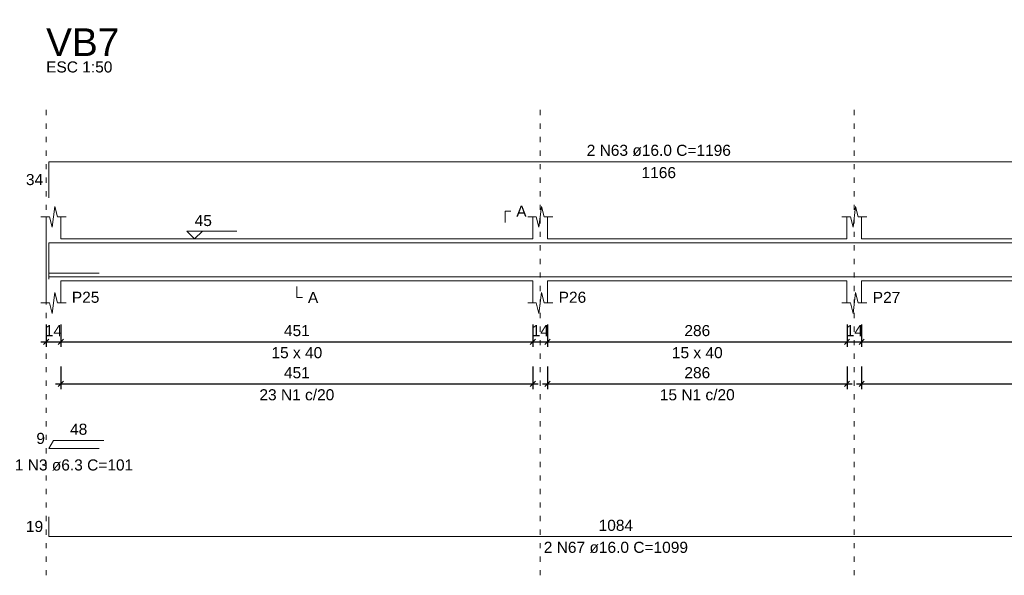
# Model space of a CAD drawing. Header units: millimetres. Extents: x 10906 to 25863, y 1966 to 4861.
# Tile 46 of 163: x 11241 to 11259, y 2980 to 2991. Entities that reach past the tile are written whole.
import ezdxf

# ---------------------------------------------------------------- set-up
doc = ezdxf.new("R2010")
doc.units = ezdxf.units.MM
doc.linetypes.add('DOT2', pattern=[3.175, 0, -3.175])
for name, color, linetype, lineweight in [('Descrição da armadura', 7, 'Continuous', 5), ('DT-Barras na forma', 40, 'Continuous', 5), ('DT-Barras rebatidas', 40, 'Continuous', 5), ('DT-Cotas', 4, 'Continuous', 5), ('DT-Forma', 5, 'Continuous', 5), ('DT-Pontilhado', 7, 'DOT2', 5), ('DT-Textos', 7, 'Continuous', 5), ('DT-Título', 7, 'Continuous', 20), ('Textos armaduras', 7, 'Continuous', 5)]:
    doc.layers.add(name, color=color, linetype=linetype, lineweight=lineweight)
doc.styles.add('Arial', font='arial.ttf')
doc.styles.get("Standard").update_dxf_attribs({"font": 'arial.ttf'})
doc.dimstyles.new('UM_50.000000', dxfattribs={"dimtxt": 0.18, "dimasz": 0.2, "dimexe": 0.2, "dimexo": 0.5, "dimgap": 0, "dimtad": 1, "dimtih": 1, "dimtoh": 1, "dimlfac": 50, "dimzin": 0, "dimdsep": 46, "dimtxsty": 'Standard', "dimcen": 0.09, "dimdle": 0.2, "dimclrd": 256, "dimclre": 256, "dimclrt": 7, "dimazin": 0, "dimtfac": 1, "dimtofl": 0, "dimtmove": 0, "dimatfit": 3, "dimfxl": 1, "dimtolj": 1, "dimtzin": 0, "dimarcsym": 0})

# ---------------------------------------------------------------- blocks, each defined once
blk = doc.blocks.new('_Oblique')
at = {"color": 0, "linetype": 'ByBlock', "lineweight": -2}
blk.add_line((-0.5, -0.5), (0.5, 0.5), dxfattribs=at)
blk = doc.blocks.new('*D392')
at = {"layer": 'Defpoints', "color": 0, "transparency": 16777216}
for p in [(11241.144, 2985.464), (11241.424, 2985.464), (11241.424, 2984.934)]:
    blk.add_point(p, dxfattribs=at)
at = {"layer": 'DT-Cotas', "lineweight": -2, "transparency": 16777216}
for p, q in [((11241.144, 2985.264), (11241.144, 2984.834)), ((11241.424, 2985.264), (11241.424, 2984.834)), ((11241.044, 2984.934), (11241.524, 2984.934))]:
    blk.add_line(p, q, dxfattribs=at)
at = {"layer": 'DT-Cotas', "lineweight": -2, "transparency": 16777216, "xscale": 0.1, "yscale": 0.1, "zscale": 0.1, "rotation": 180}
blk.add_blockref('_Oblique', (11241.144, 2984.934), dxfattribs=at)
at = {"layer": 'DT-Cotas', "lineweight": -2, "transparency": 16777216, "xscale": 0.1, "yscale": 0.1, "zscale": 0.1}
blk.add_blockref('_Oblique', (11241.424, 2984.934), dxfattribs=at)
at = {"layer": 'DT-Cotas', "color": 7, "transparency": 16777216, "insert": (11241.284, 2985.146), "char_height": 0.2118, "attachment_point": 5, "rotation": 0.0057, "style": 'Arial'}
blk.add_mtext('\\A1;14', dxfattribs=at)
blk = doc.blocks.new('*D393')
at = {"layer": 'Defpoints', "color": 0, "transparency": 16777216}
for p in [(11241.424, 2985.464), (11250.444, 2985.464), (11250.444, 2984.934)]:
    blk.add_point(p, dxfattribs=at)
at = {"layer": 'DT-Cotas', "lineweight": -2, "transparency": 16777216}
for p, q in [((11241.424, 2985.264), (11241.424, 2984.834)), ((11250.444, 2985.264), (11250.444, 2984.834)), ((11241.324, 2984.934), (11250.544, 2984.934))]:
    blk.add_line(p, q, dxfattribs=at)
at = {"layer": 'DT-Cotas', "lineweight": -2, "transparency": 16777216, "xscale": 0.1, "yscale": 0.1, "zscale": 0.1, "rotation": 180}
blk.add_blockref('_Oblique', (11241.424, 2984.934), dxfattribs=at)
at = {"layer": 'DT-Cotas', "lineweight": -2, "transparency": 16777216, "xscale": 0.1, "yscale": 0.1, "zscale": 0.1}
blk.add_blockref('_Oblique', (11250.444, 2984.934), dxfattribs=at)
at = {"layer": 'DT-Cotas', "color": 7, "transparency": 16777216, "insert": (11245.934, 2985.146), "char_height": 0.2118, "attachment_point": 5, "rotation": 0.0057, "style": 'Arial'}
blk.add_mtext('\\A1;451', dxfattribs=at)
blk = doc.blocks.new('*D394')
at = {"layer": 'Defpoints', "color": 0, "transparency": 16777216}
for p in [(11250.444, 2985.464), (11250.724, 2985.464), (11250.724, 2984.934)]:
    blk.add_point(p, dxfattribs=at)
at = {"layer": 'DT-Cotas', "lineweight": -2, "transparency": 16777216}
for p, q in [((11250.444, 2985.264), (11250.444, 2984.834)), ((11250.724, 2985.264), (11250.724, 2984.834)), ((11250.344, 2984.934), (11250.824, 2984.934))]:
    blk.add_line(p, q, dxfattribs=at)
at = {"layer": 'DT-Cotas', "lineweight": -2, "transparency": 16777216, "xscale": 0.1, "yscale": 0.1, "zscale": 0.1, "rotation": 180}
blk.add_blockref('_Oblique', (11250.444, 2984.934), dxfattribs=at)
at = {"layer": 'DT-Cotas', "lineweight": -2, "transparency": 16777216, "xscale": 0.1, "yscale": 0.1, "zscale": 0.1}
blk.add_blockref('_Oblique', (11250.724, 2984.934), dxfattribs=at)
at = {"layer": 'DT-Cotas', "color": 7, "transparency": 16777216, "insert": (11250.584, 2985.146), "char_height": 0.2118, "attachment_point": 5, "rotation": 0.0057, "style": 'Arial'}
blk.add_mtext('\\A1;14', dxfattribs=at)
blk = doc.blocks.new('*D395')
at = {"layer": 'Defpoints', "color": 0, "transparency": 16777216}
for p in [(11250.724, 2985.464), (11256.444, 2985.464), (11256.444, 2984.934)]:
    blk.add_point(p, dxfattribs=at)
at = {"layer": 'DT-Cotas', "lineweight": -2, "transparency": 16777216}
for p, q in [((11250.724, 2985.264), (11250.724, 2984.834)), ((11256.444, 2985.264), (11256.444, 2984.834)), ((11250.624, 2984.934), (11256.544, 2984.934))]:
    blk.add_line(p, q, dxfattribs=at)
at = {"layer": 'DT-Cotas', "lineweight": -2, "transparency": 16777216, "xscale": 0.1, "yscale": 0.1, "zscale": 0.1, "rotation": 180}
blk.add_blockref('_Oblique', (11250.724, 2984.934), dxfattribs=at)
at = {"layer": 'DT-Cotas', "lineweight": -2, "transparency": 16777216, "xscale": 0.1, "yscale": 0.1, "zscale": 0.1}
blk.add_blockref('_Oblique', (11256.444, 2984.934), dxfattribs=at)
at = {"layer": 'DT-Cotas', "color": 7, "transparency": 16777216, "insert": (11253.584, 2985.146), "char_height": 0.2118, "attachment_point": 5, "rotation": 0.0057, "style": 'Arial'}
blk.add_mtext('\\A1;286', dxfattribs=at)
blk = doc.blocks.new('*D396')
at = {"layer": 'Defpoints', "color": 0, "transparency": 16777216}
for p in [(11256.444, 2985.464), (11256.724, 2985.464), (11256.724, 2984.934)]:
    blk.add_point(p, dxfattribs=at)
at = {"layer": 'DT-Cotas', "lineweight": -2, "transparency": 16777216}
for p, q in [((11256.444, 2985.264), (11256.444, 2984.834)), ((11256.724, 2985.264), (11256.724, 2984.834)), ((11256.344, 2984.934), (11256.824, 2984.934))]:
    blk.add_line(p, q, dxfattribs=at)
at = {"layer": 'DT-Cotas', "lineweight": -2, "transparency": 16777216, "xscale": 0.1, "yscale": 0.1, "zscale": 0.1, "rotation": 180}
blk.add_blockref('_Oblique', (11256.444, 2984.934), dxfattribs=at)
at = {"layer": 'DT-Cotas', "lineweight": -2, "transparency": 16777216, "xscale": 0.1, "yscale": 0.1, "zscale": 0.1}
blk.add_blockref('_Oblique', (11256.724, 2984.934), dxfattribs=at)
at = {"layer": 'DT-Cotas', "color": 7, "transparency": 16777216, "insert": (11256.584, 2985.146), "char_height": 0.2118, "attachment_point": 5, "rotation": 0.0057, "style": 'Arial'}
blk.add_mtext('\\A1;14', dxfattribs=at)
blk = doc.blocks.new('*D397')
at = {"layer": 'Defpoints', "color": 0, "transparency": 16777216}
for p in [(11256.724, 2985.464), (11264.944, 2985.464), (11264.944, 2984.934)]:
    blk.add_point(p, dxfattribs=at)
at = {"layer": 'DT-Cotas', "lineweight": -2, "transparency": 16777216}
for p, q in [((11256.724, 2985.264), (11256.724, 2984.834)), ((11264.944, 2985.264), (11264.944, 2984.834)), ((11256.624, 2984.934), (11265.044, 2984.934))]:
    blk.add_line(p, q, dxfattribs=at)
at = {"layer": 'DT-Cotas', "lineweight": -2, "transparency": 16777216, "xscale": 0.1, "yscale": 0.1, "zscale": 0.1, "rotation": 180}
blk.add_blockref('_Oblique', (11256.724, 2984.934), dxfattribs=at)
at = {"layer": 'DT-Cotas', "lineweight": -2, "transparency": 16777216, "xscale": 0.1, "yscale": 0.1, "zscale": 0.1}
blk.add_blockref('_Oblique', (11264.944, 2984.934), dxfattribs=at)
at = {"layer": 'DT-Cotas', "color": 7, "transparency": 16777216, "insert": (11260.834, 2985.146), "char_height": 0.2118, "attachment_point": 5, "rotation": 0.0057, "style": 'Arial'}
blk.add_mtext('\\A1;411', dxfattribs=at)
blk = doc.blocks.new('*D411')
at = {"layer": 'Defpoints', "color": 0, "transparency": 16777216}
for p in [(11241.424, 2984.659), (11250.444, 2984.659), (11250.444, 2984.13)]:
    blk.add_point(p, dxfattribs=at)
at = {"layer": 'DT-Cotas', "lineweight": -2, "transparency": 16777216}
for p, q in [((11241.424, 2984.459), (11241.424, 2984.03)), ((11250.444, 2984.459), (11250.444, 2984.03)), ((11241.324, 2984.13), (11250.544, 2984.13))]:
    blk.add_line(p, q, dxfattribs=at)
at = {"layer": 'DT-Cotas', "lineweight": -2, "transparency": 16777216, "xscale": 0.1, "yscale": 0.1, "zscale": 0.1, "rotation": 180}
blk.add_blockref('_Oblique', (11241.424, 2984.13), dxfattribs=at)
at = {"layer": 'DT-Cotas', "lineweight": -2, "transparency": 16777216, "xscale": 0.1, "yscale": 0.1, "zscale": 0.1}
blk.add_blockref('_Oblique', (11250.444, 2984.13), dxfattribs=at)
at = {"layer": 'DT-Cotas', "color": 7, "transparency": 16777216, "insert": (11245.934, 2984.341), "char_height": 0.2118, "attachment_point": 5, "rotation": 0.0057, "style": 'Arial'}
blk.add_mtext('\\A1;451', dxfattribs=at)
blk = doc.blocks.new('*D412')
at = {"layer": 'Defpoints', "color": 0, "transparency": 16777216}
for p in [(11250.724, 2984.659), (11256.444, 2984.659), (11256.444, 2984.13)]:
    blk.add_point(p, dxfattribs=at)
at = {"layer": 'DT-Cotas', "lineweight": -2, "transparency": 16777216}
for p, q in [((11250.724, 2984.459), (11250.724, 2984.03)), ((11256.444, 2984.459), (11256.444, 2984.03)), ((11250.624, 2984.13), (11256.544, 2984.13))]:
    blk.add_line(p, q, dxfattribs=at)
at = {"layer": 'DT-Cotas', "lineweight": -2, "transparency": 16777216, "xscale": 0.1, "yscale": 0.1, "zscale": 0.1, "rotation": 180}
blk.add_blockref('_Oblique', (11250.724, 2984.13), dxfattribs=at)
at = {"layer": 'DT-Cotas', "lineweight": -2, "transparency": 16777216, "xscale": 0.1, "yscale": 0.1, "zscale": 0.1}
blk.add_blockref('_Oblique', (11256.444, 2984.13), dxfattribs=at)
at = {"layer": 'DT-Cotas', "color": 7, "transparency": 16777216, "insert": (11253.584, 2984.341), "char_height": 0.2118, "attachment_point": 5, "rotation": 0.0057, "style": 'Arial'}
blk.add_mtext('\\A1;286', dxfattribs=at)
blk = doc.blocks.new('*D413')
at = {"layer": 'Defpoints', "color": 0, "transparency": 16777216}
for p in [(11256.724, 2984.659), (11264.944, 2984.659), (11264.944, 2984.13)]:
    blk.add_point(p, dxfattribs=at)
at = {"layer": 'DT-Cotas', "lineweight": -2, "transparency": 16777216}
for p, q in [((11256.724, 2984.459), (11256.724, 2984.03)), ((11264.944, 2984.459), (11264.944, 2984.03)), ((11256.624, 2984.13), (11265.044, 2984.13))]:
    blk.add_line(p, q, dxfattribs=at)
at = {"layer": 'DT-Cotas', "lineweight": -2, "transparency": 16777216, "xscale": 0.1, "yscale": 0.1, "zscale": 0.1, "rotation": 180}
blk.add_blockref('_Oblique', (11256.724, 2984.13), dxfattribs=at)
at = {"layer": 'DT-Cotas', "lineweight": -2, "transparency": 16777216, "xscale": 0.1, "yscale": 0.1, "zscale": 0.1}
blk.add_blockref('_Oblique', (11264.944, 2984.13), dxfattribs=at)
at = {"layer": 'DT-Cotas', "color": 7, "transparency": 16777216, "insert": (11260.834, 2984.341), "char_height": 0.2118, "attachment_point": 5, "rotation": 0.0057, "style": 'Arial'}
blk.add_mtext('\\A1;411', dxfattribs=at)

msp = doc.modelspace()

# ---------------------------------------------------------------- linework, layer by layer
at = {"layer": 'DT-Barras na forma'}
msp.add_line((11241.19351, 2986.24798), (11242.15872, 2986.24798), dxfattribs=at)
for points in [[(11241.19351, 2986.13371), (11241.19351, 2986.82338), (11264.50384, 2986.82338)], [(11241.19351, 2986.55538), (11241.19351, 2986.17538), (11262.86351, 2986.17538)]]:
    msp.add_lwpolyline(points, dxfattribs=at)
at = {"layer": 'DT-Barras rebatidas'}
for p, q in [((11241.19351, 2987.68691), (11241.19351, 2988.37658)), ((11241.19351, 2988.37658), (11264.50384, 2988.37658)), ((11241.19351, 2982.89064), (11241.28351, 2983.04653)), ((11241.28351, 2983.04653), (11242.24872, 2983.04653)), ((11242.15872, 2982.89064), (11241.19351, 2982.89064)), ((11241.19351, 2981.58994), (11241.19351, 2981.20994)), ((11241.19351, 2981.20994), (11262.86351, 2981.20994))]:
    msp.add_line(p, q, dxfattribs=at)
at = {"layer": 'DT-Forma'}
for p, q in [((11241.25851, 2987.12298), (11241.30851, 2987.52298)), ((11241.30851, 2987.52298), (11241.35851, 2987.32298)), ((11250.55851, 2987.12298), (11250.60851, 2987.52298)), ((11250.60851, 2987.52298), (11250.65851, 2987.32298)), ((11256.55851, 2987.12298), (11256.60851, 2987.52298)), ((11256.60851, 2987.52298), (11256.65851, 2987.32298)), ((11241.04351, 2987.32298), (11241.20851, 2987.32298)), ((11241.14351, 2986.89938), (11241.14351, 2987.32298)), ((11241.20851, 2987.32298), (11241.25851, 2987.12298)), ((11241.35851, 2987.32298), (11241.52351, 2987.32298)), ((11241.42351, 2987.32298), (11241.42351, 2986.89938)), ((11250.34351, 2987.32298), (11250.50851, 2987.32298)), ((11250.44351, 2986.89938), (11250.44351, 2987.32298)), ((11250.50851, 2987.32298), (11250.55851, 2987.12298)), ((11250.65851, 2987.32298), (11250.82351, 2987.32298)), ((11250.72351, 2987.32298), (11250.72351, 2986.89938)), ((11256.34351, 2987.32298), (11256.50851, 2987.32298)), ((11256.44351, 2986.89938), (11256.44351, 2987.32298)), ((11256.50851, 2987.32298), (11256.55851, 2987.12298)), ((11256.65851, 2987.32298), (11256.82351, 2987.32298)), ((11256.72351, 2987.32298), (11256.72351, 2986.89938)), ((11241.42351, 2986.89938), (11250.44351, 2986.89938)), ((11250.72351, 2986.89938), (11256.44351, 2986.89938)), ((11256.72351, 2986.89938), (11264.94351, 2986.89938)), ((11241.14351, 2986.09938), (11241.14351, 2985.67578)), ((11241.42351, 2985.67578), (11241.42351, 2986.09938)), ((11241.42351, 2986.09938), (11250.44351, 2986.09938)), ((11250.44351, 2986.09938), (11250.44351, 2985.67578)), ((11250.72351, 2985.67578), (11250.72351, 2986.09938)), ((11250.72351, 2986.09938), (11256.44351, 2986.09938)), ((11256.44351, 2986.09938), (11256.44351, 2985.67578)), ((11256.72351, 2985.67578), (11256.72351, 2986.09938)), ((11256.72351, 2986.09938), (11264.94351, 2986.09938)), ((11241.25851, 2985.47578), (11241.30851, 2985.87578)), ((11241.30851, 2985.87578), (11241.35851, 2985.67578)), ((11250.55851, 2985.47578), (11250.60851, 2985.87578)), ((11250.60851, 2985.87578), (11250.65851, 2985.67578)), ((11256.55851, 2985.47578), (11256.60851, 2985.87578)), ((11256.60851, 2985.87578), (11256.65851, 2985.67578)), ((11241.04351, 2985.67578), (11241.20851, 2985.67578)), ((11241.20851, 2985.67578), (11241.25851, 2985.47578)), ((11241.35851, 2985.67578), (11241.52351, 2985.67578)), ((11250.34351, 2985.67578), (11250.50851, 2985.67578)), ((11250.50851, 2985.67578), (11250.55851, 2985.47578)), ((11250.65851, 2985.67578), (11250.82351, 2985.67578)), ((11256.34351, 2985.67578), (11256.50851, 2985.67578)), ((11256.50851, 2985.67578), (11256.55851, 2985.47578)), ((11256.65851, 2985.67578), (11256.82351, 2985.67578))]:
    msp.add_line(p, q, dxfattribs=at)
at = {"layer": 'DT-Forma', "linetype": 'Continuous'}
msp.add_line((11241.14351, 2986.09938), (11241.14351, 2986.89938), dxfattribs=at)
at = {"layer": 'DT-Pontilhado', "ltscale": 0.05}
for p, q in [((11241.14351, 2980.46864), (11241.14351, 2989.44358)), ((11250.58351, 2980.46864), (11250.58351, 2989.44358)), ((11256.58351, 2980.46864), (11256.58351, 2989.44358))]:
    msp.add_line(p, q, dxfattribs=at)
at = {"layer": 'DT-Textos'}
for points in [[(11249.91401, 2987.21708), (11249.91401, 2987.42888), (11250.01991, 2987.42888)], [(11244.12951, 2987.04764), (11243.98125, 2986.89938), (11243.83299, 2987.04764), (11244.78609, 2987.04764)], [(11245.93351, 2985.99348), (11245.93351, 2985.78168), (11246.03941, 2985.78168)]]:
    msp.add_lwpolyline(points, dxfattribs=at)

# ---------------------------------------------------------------- texts
at = {"layer": 'Descrição da armadura', "linetype": 'Continuous', "char_height": 0.2118, "attachment_point": 8, "line_spacing_factor": 0.798, "style": 'Arial'}
for s, insert, width in [('2 N63 ø16.0 C=1196', (11252.84868, 2988.48248), 5.5246053), ('23 N1 c/20', (11245.93351, 2983.81194), 2.8693417), ('15 N1 c/20', (11253.58351, 2983.81194), 2.8693417), ('1 N3 ø6.3 C=101', (11241.67612, 2982.46704), 4.5347476), ('2 N67 ø16.0 C=1099', (11252.02851, 2980.89224), 5.5246053)]:
    msp.add_mtext(s, dxfattribs=dict(at, insert=insert, width=width))
at = {"layer": 'DT-Textos', "char_height": 0.2118, "line_spacing_factor": 0.798, "style": 'Arial'}
for s, insert, width, attachment_point in [('ESC 1:50', (11241.14351, 2990.07898), 1.901901, 7), ('A', (11250.12581, 2987.32298), 0.296372, 7), ('45', (11243.98125, 2987.14295), 0.4942426, 7), ('P25', (11241.63531, 2985.67578), 0.7906146, 7), ('A', (11246.14531, 2985.67578), 0.296372, 7), ('P26', (11250.93531, 2985.67578), 0.7906146, 7), ('P27', (11256.93531, 2985.67578), 0.7906146, 7), ('15 x 40', (11245.93351, 2984.61678), 1.45756, 8), ('15 x 40', (11253.58351, 2984.61678), 1.45756, 8)]:
    msp.add_mtext(s, dxfattribs=dict(at, insert=insert, width=width, attachment_point=attachment_point))
at = {"layer": 'DT-Título', "insert": (11241.14351, 2990.39668), "char_height": 0.5295, "width": 2.5195958, "attachment_point": 7, "line_spacing_factor": 0.798, "style": 'Arial'}
msp.add_mtext('VB7', dxfattribs=at)
at = {"layer": 'Textos armaduras', "linetype": 'Continuous', "char_height": 0.2118, "attachment_point": 7, "line_spacing_factor": 0.798, "style": 'Arial'}
for s, insert, width in [('1166', (11252.51873, 2988.05888), 1.3198103), ('34', (11240.75766, 2987.92585), 0.6599051), ('48', (11241.60114, 2983.15243), 0.6599051), ('9', (11240.95659, 2982.97783), 0.3299526), ('19', (11240.75766, 2981.29404), 0.6599051), ('1084', (11251.69856, 2981.31584), 1.3198103)]:
    msp.add_mtext(s, dxfattribs=dict(at, insert=insert, width=width))

# ---------------------------------------------------------------- dimensions: what is measured, and where the dimension line sits
at = {"layer": 'DT-Cotas'}
for base, p1, p2, picture, middle in [((11241.42351, 2984.93448), (11241.14351, 2985.46398), (11241.42351, 2985.46398), '*D392', (11241.28351, 2985.14628)), ((11250.44351, 2984.93448), (11241.42351, 2985.46398), (11250.44351, 2985.46398), '*D393', (11245.93351, 2985.14628)), ((11250.72351, 2984.93448), (11250.44351, 2985.46398), (11250.72351, 2985.46398), '*D394', (11250.58351, 2985.14628)), ((11256.44351, 2984.93448), (11250.72351, 2985.46398), (11256.44351, 2985.46398), '*D395', (11253.58351, 2985.14628)), ((11256.72351, 2984.93448), (11256.44351, 2985.46398), (11256.72351, 2985.46398), '*D396', (11256.58351, 2985.14628)), ((11264.94351, 2984.93448), (11256.72351, 2985.46398), (11264.94351, 2985.46398), '*D397', (11260.83351, 2985.14628)), ((11250.44351, 2984.12964), (11241.42351, 2984.65914), (11250.44351, 2984.65914), '*D411', (11245.93351, 2984.34144)), ((11256.44351, 2984.12964), (11250.72351, 2984.65914), (11256.44351, 2984.65914), '*D412', (11253.58351, 2984.34144)), ((11264.94351, 2984.12964), (11256.72351, 2984.65914), (11264.94351, 2984.65914), '*D413', (11260.83351, 2984.34144))]:
    dim = msp.add_linear_dim(base=base, p1=p1, p2=p2, dimstyle='UM_50.000000', override={"dimtxt": 0.2118, "dimasz": 0.1, "dimexe": 0.1, "dimexo": 0.2, "dimtad": 1, "dimtih": 0, "dimtoh": 0, "dimdec": 1, "dimlfac": 50, "dimzin": 8, "dimtxsty": 'Arial', "dimblk": 'Oblique', "dimblk1": 'Oblique', "dimblk2": 'Oblique', "dimsah": 1, "dimdle": 0.1, "dimse1": 0, "dimse2": 0, "dimclrt": 7, "dimadec": 1, "dimazin": 3, "dimtmove": 2, "dimldrblk": 'Oblique'}, dxfattribs=at)
    dim.commit()
    dim.dimension.update_dxf_attribs({"geometry": picture, "text_midpoint": middle, "dimtype": 160, "text_rotation": 0.00573})

doc.saveas('drawing.dxf')
